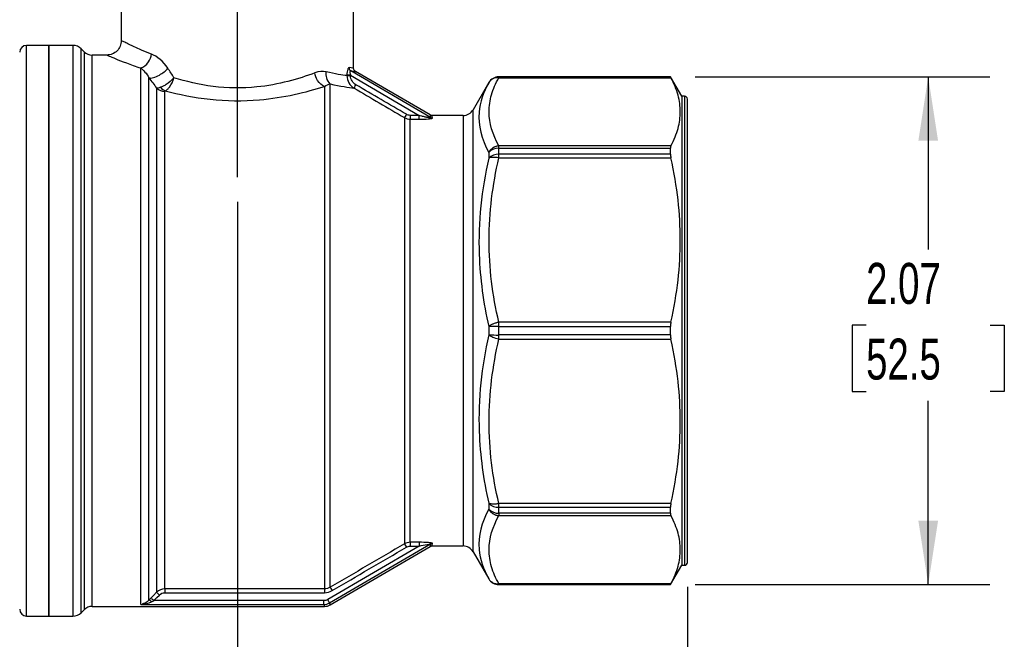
# Model space of a CAD drawing. Header units: inches. Extents: x 0.5 to 21.5, y 0.5 to 16.5.
# Tile 3 of 11: x 3.5 to 7.5, y 4.5 to 7. Entities that reach past the tile are written whole.
import ezdxf

# ---------------------------------------------------------------- set-up
doc = ezdxf.new("R2010")
doc.units = ezdxf.units.IN
doc.header["$LTSCALE"] = 2
doc.header["$MEASUREMENT"] = 0
doc.linetypes.add('SLD-Center', pattern=[0.75, 0.6, -0.05, 0.05, -0.05])
doc.linetypes.add('SLD-Solid', pattern=[0])
doc.layers.add('CENTER', color=40, linetype='SLD-Center')
doc.layers.add('DIMENSIONS', color=140, linetype='SLD-Solid', lineweight=25)
doc.styles.add('SLDTEXTSTYLE0', font='TXT', dxfattribs={"width": 0.7})
doc.dimstyles.new('SLDDIMSTYLE0', dxfattribs={"dimtxt": 0.169922, "dimasz": 0.26, "dimexe": 0, "dimexo": 0.0625, "dimgap": 0.04248, "dimtad": 0, "dimtih": 1, "dimtoh": 1, "dimrnd": 1e-09, "dimzin": 12, "dimdsep": 46, "dimtxsty": 'SLDTEXTSTYLE0', "dimsah": 1, "dimcen": 0.09, "dimadec": 0, "dimazin": 3, "dimtfac": 1, "dimtofl": 0, "dimtmove": 0, "dimatfit": 3, "dimfxl": 0, "dimfrac": 2, "dimtolj": 1, "dimtzin": 12, "dimarcsym": 0})
doc.dimstyles.new('SLDDIMSTYLE1', dxfattribs={"dimtxt": 0.169922, "dimasz": 0.26, "dimexe": 0, "dimexo": 0.0625, "dimgap": 0.04248, "dimtad": 0, "dimtih": 1, "dimtoh": 1, "dimrnd": 1e-09, "dimzin": 12, "dimdsep": 46, "dimtxsty": 'SLDTEXTSTYLE0', "dimsah": 1, "dimcen": 0.09, "dimadec": 0, "dimazin": 3, "dimtfac": 1, "dimtmove": 0, "dimatfit": 0, "dimfxl": 0, "dimfrac": 2, "dimtolj": 1, "dimtzin": 12, "dimarcsym": 0})

# ---------------------------------------------------------------- blocks, each defined once
blk = doc.blocks.new('_D')
at = {"layer": 'DIMENSIONS'}
for p, q in [((6.2203, 6.7968), (7.4184, 6.7968)), ((7.1684, 6.7968), (7.1684, 6.0946)), ((6.9159, 5.7865), (6.8589, 5.7865)), ((6.8589, 5.7865), (6.8589, 5.5164)), ((7.4209, 5.7865), (7.4779, 5.7865)), ((7.4779, 5.7865), (7.4779, 5.5164)), ((6.8589, 5.5164), (6.9159, 5.5164)), ((7.4779, 5.5164), (7.4209, 5.5164)), ((7.1684, 4.7299), (7.1684, 5.4784)), ((6.2203, 4.7299), (7.4184, 4.7299))]:
    blk.add_line(p, q, dxfattribs=at)
for points in [[(7.1684, 6.7968), (7.1284, 6.5368), (7.2084, 6.5368)], [(7.1684, 4.7299), (7.2084, 4.9899), (7.1284, 4.9899)]]:
    blk.add_solid(points, dxfattribs=at)
at = {"layer": 'DIMENSIONS', "char_height": 0.16667, "attachment_point": 1, "style": 'SLDTEXTSTYLE0'}
for s, insert in [('2.07', (6.9159, 6.0394)), ('52.5', (6.9159, 5.7313))]:
    blk.add_mtext(s, dxfattribs=dict(at, insert=insert))
blk = doc.blocks.new('_D_2')
at = {"layer": 'DIMENSIONS'}
for p, q in [((4.3586, 6.2883), (4.3586, 3.533)), ((6.1893, 4.7204), (6.1893, 3.533)), ((4.3586, 3.783), (3.8586, 3.783)), ((5.0215, 3.783), (4.9645, 3.783)), ((4.9645, 3.783), (4.9645, 3.513)), ((5.5264, 3.783), (5.5835, 3.783)), ((5.5835, 3.783), (5.5835, 3.513)), ((6.1893, 3.783), (6.6893, 3.783)), ((4.9645, 3.513), (5.0215, 3.513)), ((5.5835, 3.513), (5.5264, 3.513))]:
    blk.add_line(p, q, dxfattribs=at)
for points in [[(4.3586, 3.783), (4.0986, 3.823), (4.0986, 3.743)], [(6.1893, 3.783), (6.4493, 3.743), (6.4493, 3.823)]]:
    blk.add_solid(points, dxfattribs=at)
at = {"layer": 'DIMENSIONS', "char_height": 0.16667, "attachment_point": 1, "style": 'SLDTEXTSTYLE0'}
for s, insert in [('1.83', (5.0215, 4.0359)), ('46.5', (5.0215, 3.7278))]:
    blk.add_mtext(s, dxfattribs=dict(at, insert=insert))
blk = doc.blocks.new('_D_3')
at = {"layer": 'DIMENSIONS'}
for p, q in [((2.5319, 4.7204), (2.5319, 2.5882)), ((6.1893, 4.7204), (6.1893, 2.5882)), ((2.5319, 2.8382), (3.8779, 2.8382)), ((4.1081, 2.8382), (4.0511, 2.8382)), ((4.0511, 2.8382), (4.0511, 2.5681)), ((4.6131, 2.8382), (4.6701, 2.8382)), ((4.6701, 2.8382), (4.6701, 2.5681)), ((6.1893, 2.8382), (4.8433, 2.8382)), ((4.0511, 2.5681), (4.1081, 2.5681)), ((4.6701, 2.5681), (4.6131, 2.5681))]:
    blk.add_line(p, q, dxfattribs=at)
for points in [[(2.5319, 2.8382), (2.7919, 2.7982), (2.7919, 2.8782)], [(6.1893, 2.8382), (5.9293, 2.8782), (5.9293, 2.7982)]]:
    blk.add_solid(points, dxfattribs=at)
at = {"layer": 'DIMENSIONS', "char_height": 0.16667, "attachment_point": 1, "style": 'SLDTEXTSTYLE0'}
for s, insert in [('3.66', (4.1081, 3.091)), ('92.9', (4.1081, 2.7829))]:
    blk.add_mtext(s, dxfattribs=dict(at, insert=insert))
blk = doc.blocks.new('_D_4')
at = {"layer": 'DIMENSIONS'}
for p, q in [((4.0792, 8.2338), (1.4872, 8.2338)), ((1.7372, 8.2338), (1.7372, 6.726)), ((1.4847, 6.4179), (1.4276, 6.4179)), ((1.4276, 6.4179), (1.4276, 6.1478)), ((1.9896, 6.4179), (2.0467, 6.4179)), ((2.0467, 6.4179), (2.0467, 6.1478)), ((1.4276, 6.1478), (1.4847, 6.1478)), ((2.0467, 6.1478), (1.9896, 6.1478)), ((1.7372, 4.6019), (1.7372, 6.1098)), ((2.4719, 4.6019), (1.4872, 4.6019)), ((3.4004, 4.6019), (2.5919, 4.6019))]:
    blk.add_line(p, q, dxfattribs=at)
for points in [[(1.7372, 8.2338), (1.6972, 7.9738), (1.7772, 7.9738)], [(1.7372, 4.6019), (1.7772, 4.8619), (1.6972, 4.8619)]]:
    blk.add_solid(points, dxfattribs=at)
at = {"layer": 'DIMENSIONS', "char_height": 0.16667, "attachment_point": 1, "style": 'SLDTEXTSTYLE0'}
for s, insert in [('3.63', (1.4847, 6.6707)), ('92.3', (1.4847, 6.3626))]:
    blk.add_mtext(s, dxfattribs=dict(at, insert=insert))

msp = doc.modelspace()

# ---------------------------------------------------------------- linework, layer by layer
for p, q in [((3.8862, 7.3873), (3.8862, 6.9444)), ((4.8311, 6.8322), (4.8311, 7.3873)), ((3.5909, 6.9247), (3.5004, 6.9247)), ((3.5004, 4.6019), (3.5004, 6.9247)), ((3.6895, 6.9247), (3.5909, 6.9247)), ((3.5909, 6.9247), (3.5909, 4.6019)), ((3.5909, 6.8363), (3.5909, 6.9247)), ((3.6895, 6.9247), (3.6895, 4.6019)), ((3.7346, 6.8992), (3.7229, 6.9109)), ((3.7229, 4.6158), (3.7229, 6.9109)), ((3.7346, 6.8992), (3.7346, 4.6274)), ((3.8272, 6.8854), (3.768, 6.8854)), ((3.768, 4.6413), (3.768, 6.8854)), ((3.5909, 4.6019), (3.5909, 6.8363)), ((3.965, 4.6493), (3.965, 6.8328)), ((5.1441, 6.6312), (4.8197, 6.8207)), ((5.1423, 6.6415), (4.8389, 6.8187)), ((3.9984, 4.6668), (3.9984, 6.7929)), ((4.8038, 6.8032), (4.8038, 6.8016)), ((4.8187, 6.8016), (4.8187, 6.8032)), ((4.8187, 6.8032), (5.098, 6.64)), ((5.3808, 6.7732), (5.3171, 6.6629)), ((5.3808, 6.7732), (5.3808, 6.773)), ((6.1203, 6.7968), (5.4217, 6.7968)), ((5.4217, 6.7967), (5.4217, 6.7968)), ((5.4217, 6.7931), (5.4217, 6.7967)), ((6.1203, 6.7967), (5.4217, 6.7967)), ((5.4217, 6.7931), (6.1221, 6.7931)), ((6.1657, 6.7181), (6.1203, 6.7968)), ((6.1203, 6.7967), (6.1203, 6.7968)), ((4.0298, 6.7503), (4.0298, 4.6987)), ((4.0632, 4.7126), (4.0632, 6.7376)), ((4.7121, 6.7576), (4.7121, 4.7126)), ((4.7357, 4.7191), (4.7357, 6.7683)), ((6.1775, 6.7181), (6.1657, 6.7181)), ((6.1657, 6.7181), (6.1657, 4.8086)), ((6.1775, 6.7181), (6.1775, 4.8086)), ((6.1893, 4.8204), (6.1893, 6.7062)), ((5.3171, 4.8637), (5.3171, 6.6629)), ((5.0377, 6.6309), (5.0377, 4.8958)), ((5.098, 6.64), (5.0613, 6.64)), ((5.0613, 4.9022), (5.0613, 6.6245)), ((5.0613, 6.6245), (5.098, 6.6245)), ((5.2762, 6.6393), (5.1503, 6.6393)), ((5.2762, 6.6393), (5.2762, 4.8873)), ((5.3808, 6.4892), (5.3808, 6.4654)), ((5.4217, 6.5062), (5.4217, 6.5159)), ((6.1221, 6.5159), (5.4217, 6.5159)), ((5.4217, 6.4818), (5.4217, 6.5062)), ((5.4217, 6.5062), (6.1203, 6.5062)), ((6.1203, 6.4818), (6.1203, 6.5062)), ((5.4217, 6.467), (5.4217, 6.4818)), ((6.1203, 6.4818), (5.4217, 6.4818)), ((5.4217, 6.467), (6.1221, 6.467)), ((5.3808, 5.7802), (5.3808, 5.7465)), ((5.4217, 5.7806), (5.4217, 5.7979)), ((6.1221, 5.7979), (5.4217, 5.7979)), ((5.4217, 5.7461), (5.4217, 5.7806)), ((5.4217, 5.7806), (6.1203, 5.7806)), ((6.1203, 5.7461), (6.1203, 5.7806)), ((6.1203, 5.7461), (5.4217, 5.7461)), ((5.4217, 5.7288), (5.4217, 5.7461)), ((5.4217, 5.7288), (6.1221, 5.7288)), ((5.3808, 5.0613), (5.3808, 5.0374)), ((6.1221, 5.0596), (5.4217, 5.0596)), ((5.4217, 5.0449), (5.4217, 5.0596)), ((5.4217, 5.0449), (6.1203, 5.0449)), ((5.4217, 5.0205), (5.4217, 5.0449)), ((6.1203, 5.0205), (5.4217, 5.0205)), ((5.4217, 5.0205), (5.4217, 5.0108)), ((5.4217, 5.0108), (6.1221, 5.0108)), ((6.1203, 5.0205), (6.1203, 5.0449)), ((5.098, 4.8867), (4.7257, 4.6692)), ((4.7336, 4.6557), (5.1441, 4.8955)), ((5.098, 4.9022), (5.0613, 4.9022)), ((5.0613, 4.8867), (5.098, 4.8867)), ((5.1503, 4.8873), (5.2762, 4.8873)), ((4.7358, 4.6477), (5.1423, 4.8852)), ((5.3171, 4.8637), (5.3808, 4.7535)), ((6.1203, 4.7299), (6.1657, 4.8086)), ((6.1657, 4.8086), (6.1775, 4.8086)), ((5.3808, 4.7536), (5.3808, 4.7535)), ((6.1221, 4.7336), (5.4217, 4.7336)), ((5.4217, 4.73), (5.4217, 4.7336)), ((5.4217, 4.73), (6.1203, 4.73)), ((5.4217, 4.7299), (5.4217, 4.73)), ((5.4217, 4.7299), (6.1203, 4.7299)), ((6.1203, 4.7299), (6.1203, 4.73)), ((4.7121, 4.7126), (4.0632, 4.7126)), ((4.0632, 4.697), (4.7121, 4.697)), ((3.965, 4.6493), (4.7099, 4.6493)), ((4.7099, 4.6649), (4.0184, 4.6649)), ((3.7229, 4.6158), (3.7346, 4.6274)), ((3.768, 4.6413), (4.7121, 4.6413)), ((3.5004, 4.6019), (3.5909, 4.6019)), ((3.5909, 4.6019), (3.6895, 4.6019))]:
    msp.add_line(p, q)
at = {"flags": 128}
for points in [[(4.0298, 4.6987), (4.0172, 4.686), (4.0073, 4.6759)], [(4.0184, 4.6649), (4.0311, 4.6777), (4.041, 4.6877)]]:
    msp.add_lwpolyline(points, dxfattribs=at)
for centre, radius, start, end in [((3.5004, 6.8972), 0.0276, 90, 180), ((3.6895, 6.8775), 0.0472, 45, 90), ((3.768, 6.9326), 0.0472, 225, 270), ((5.4217, 6.7496), 0.0472, 90, 150), ((5.4217, 6.7494), 0.0472, 89.9985, 149.9946), ((6.1775, 6.7062), 0.0118, 0, 90), ((5.2762, 6.6866), 0.0472, 270, 330), ((5.4196, 6.4536), 0.0526, 87.6544, 137.4232), ((5.4194, 6.4284), 0.0535, 87.5324, 136.2063), ((5.4172, 4.1203), 1.6603, 89.8462, 91.2583), ((5.4172, 7.4063), 1.6603, 268.7417, 270.1538), ((5.4194, 5.0983), 0.0535, 223.7937, 272.4676), ((5.4196, 5.0731), 0.0526, 222.5768, 272.3456), ((5.2762, 4.8401), 0.0472, 30, 90), ((6.1775, 4.8204), 0.0118, 270, 0), ((5.4217, 4.7773), 0.0472, 210.0054, 270.0015), ((5.4217, 4.7771), 0.0472, 210, 270), ((3.5004, 4.6295), 0.0276, 180, 270), ((3.6895, 4.6492), 0.0472, 270, 315), ((3.768, 4.594), 0.0472, 90, 135)]:
    msp.add_arc(centre, radius, start, end)
for points, knots in [([(3.8862, 6.9444), (3.8853, 6.9366), (3.8836, 6.9212), (3.8699, 6.9016), (3.8504, 6.8881), (3.8349, 6.8863), (3.8272, 6.8853)], [0, 0, 0, 0, 0.2503851, 0.5001264, 0.7500505, 1, 1, 1, 1]), ([(4.0088, 6.8891), (3.9948, 6.8947), (3.9687, 6.9053), (3.9394, 6.9185), (3.9203, 6.9276), (3.9081, 6.9335), (3.8999, 6.9375), (3.8901, 6.9424), (3.8836, 6.9457), (3.8862, 6.9444), (3.8862, 6.9444)], [0, 0, 0, 0, 0.189828, 0.356822, 0.501099, 0.5878, 0.673022, 0.756791, 0.999711, 1, 1, 1, 1]), ([(3.965, 6.8328), (3.9767, 6.8359), (3.9969, 6.8517), (4.007, 6.8779), (4.0088, 6.8891)], [0, 0, 0, 0, 0.571429, 1, 1, 1, 1]), ([(3.8272, 6.8854), (3.8272, 6.8854), (3.8242, 6.8867), (3.8346, 6.8821), (3.8606, 6.8714), (3.9041, 6.8539), (3.9446, 6.8399), (3.965, 6.8328)], [0, 0, 0, 0, 0.0003182, 0.2472124, 0.4969593, 0.7468884, 1, 1, 1, 1]), ([(3.9984, 6.7929), (4.0031, 6.7914), (4.016, 6.792), (4.0458, 6.8047), (4.0667, 6.8215), (4.0756, 6.8317)], [0, 0, 0, 0, 0.285714, 0.571429, 1, 1, 1, 1]), ([(4.6728, 6.8128), (4.6082, 6.7883), (4.4709, 6.7482), (4.2574, 6.7514), (4.1484, 6.7781), (4.1004, 6.7933)], [8.561888, 8.561888, 8.561888, 8.561888, 9.326877, 9.83687, 10.33779, 10.33779, 10.33779, 10.33779]), ([(4.7121, 6.7576), (4.702, 6.7614), (4.6844, 6.7773), (4.6748, 6.8022), (4.6728, 6.8128)], [0, 0, 0, 0, 0.571429, 1, 1, 1, 1]), ([(4.7357, 6.7683), (4.7293, 6.7744), (4.7207, 6.7896), (4.7193, 6.8087), (4.7201, 6.8169)], [0, 0, 0, 0, 0.571429, 1, 1, 1, 1]), ([(4.8125, 6.8342), (4.8112, 6.8343), (4.8093, 6.8329), (4.8053, 6.8239), (4.8038, 6.8122), (4.8038, 6.8032)], [0, 0, 0, 0, 0.0344853, 0.051728, 0.1206987, 0.1206987, 0.1206987, 0.1206987]), ([(4.8125, 6.8342), (4.8124, 6.8311), (4.814, 6.8257), (4.8178, 6.8218), (4.8197, 6.8207)], [0, 0, 0, 0, 0.571429, 1, 1, 1, 1]), ([(4.8197, 6.8207), (4.8194, 6.8207), (4.8188, 6.8209), (4.8179, 6.8207), (4.8172, 6.8201), (4.8167, 6.8193), (4.8163, 6.8182), (4.816, 6.8162), (4.8162, 6.813), (4.817, 6.8083), (4.8181, 6.805), (4.8187, 6.8032)], [0, 0, 0, 0, 0.081161, 0.157724, 0.230992, 0.302446, 0.373682, 0.446309, 0.601293, 0.784166, 1, 1, 1, 1]), ([(4.8197, 6.8207), (4.8227, 6.8203), (4.8286, 6.8197), (4.8344, 6.8191), (4.8382, 6.8188), (4.8386, 6.8188), (4.8389, 6.8187)], [0, 0, 0, 0, 0.2500918, 0.4995318, 0.7493922, 1, 1, 1, 1]), ([(4.8388, 6.8186), (4.8376, 6.8194), (4.8354, 6.8209), (4.8329, 6.8243), (4.8313, 6.8281), (4.8311, 6.8308), (4.831, 6.8322)], [0, 0, 0, 0, 0.250048, 0.499995, 0.750009, 1, 1, 1, 1]), ([(4.1004, 6.7933), (4.1003, 6.7932), (4.1002, 6.7931), (4.0916, 6.7831), (4.0764, 6.7698), (4.0566, 6.7584), (4.0491, 6.7553), (4.0455, 6.7541)], [-0.00025301, -0.00025301, -0.00025301, -0.00025301, 0, 0, 0.02264497, 0.0301933, 0.03774162, 0.03774162, 0.03774162, 0.03774162]), ([(4.0652, 6.7399), (4.0682, 6.7415), (4.0742, 6.7457), (4.0883, 6.7611), (4.0968, 6.7793), (4.1003, 6.793), (4.1004, 6.7932), (4.1004, 6.7933)], [-0.00025301, -0.00025301, -0.00025301, -0.00025301, 0.00729532, 0.01484364, 0.03748861, 0.03748861, 0.03774162, 0.03774162, 0.03774162, 0.03774162]), ([(4.8187, 6.8032), (4.8154, 6.8032), (4.8122, 6.8032), (4.8069, 6.8032), (4.8049, 6.8032), (4.8038, 6.8032)], [0, 0, 0, 0, 0.5, 0.5, 1, 1, 1, 1]), ([(4.8038, 6.8016), (4.8049, 6.8016), (4.8069, 6.8016), (4.8122, 6.8016), (4.8154, 6.8016), (4.8187, 6.8016)], [0, 0, 0, 0, 0.5, 0.5, 1, 1, 1, 1]), ([(5.3808, 6.773), (5.3591, 6.7339), (5.3265, 6.6403), (5.3519, 6.5434), (5.3808, 6.4892)], [1.467113, 1.467113, 1.467113, 1.467113, 2.261498, 3.320679, 3.320679, 3.320679, 3.320679]), ([(5.4217, 6.5159), (5.3965, 6.5615), (5.3822, 6.608), (5.3819, 6.6777), (5.3854, 6.701), (5.3991, 6.7473), (5.4091, 6.7703), (5.4217, 6.7931)], [0, 0, 0, 0, 0.5, 0.5, 0.75, 0.75, 1, 1, 1, 1]), ([(6.1221, 6.5159), (6.1352, 6.5406), (6.1446, 6.564), (6.157, 6.6098), (6.16, 6.6321), (6.16, 6.6768), (6.157, 6.6991), (6.1446, 6.7449), (6.1352, 6.7684), (6.1221, 6.7931)], [0, 0, 0, 0, 0.25, 0.25, 0.5, 0.5, 0.75, 0.75, 1, 1, 1, 1]), ([(4.0652, 6.7399), (4.1199, 6.7251), (4.2436, 6.6994), (4.485, 6.6964), (4.6394, 6.7344), (4.7121, 6.7576)], [8.561888, 8.561888, 8.561888, 8.561888, 9.071881, 9.581874, 10.346863, 10.346863, 10.346863, 10.346863]), ([(5.0613, 6.64), (5.0613, 6.6363), (5.0613, 6.6327), (5.0613, 6.6271), (5.0613, 6.6252), (5.0613, 6.6245)], [0, 0, 0, 0, 0.5, 0.5, 1, 1, 1, 1]), ([(5.098, 6.6245), (5.098, 6.6252), (5.098, 6.6271), (5.098, 6.6327), (5.098, 6.6363), (5.098, 6.64)], [0, 0, 0, 0, 0.5, 0.5, 1, 1, 1, 1]), ([(5.098, 6.64), (5.101, 6.6393), (5.1064, 6.6379), (5.1141, 6.6361), (5.1206, 6.6347), (5.1255, 6.6337), (5.129, 6.633), (5.1324, 6.6323), (5.136, 6.6316), (5.1397, 6.6311), (5.1423, 6.6308), (5.144, 6.6308), (5.144, 6.6311), (5.1441, 6.6312)], [0, 0, 0, 0, 0.1736, 0.325301, 0.455169, 0.563306, 0.618707, 0.670152, 0.767095, 0.845793, 0.907967, 0.957104, 1, 1, 1, 1]), ([(5.098, 6.6245), (5.1107, 6.6245), (5.1269, 6.6249), (5.1462, 6.6268), (5.1521, 6.6282), (5.152, 6.6291)], [0, 0, 0, 0, 0.0962555, 0.1203193, 0.1684471, 0.1684471, 0.1684471, 0.1684471]), ([(5.1503, 6.6393), (5.1489, 6.6394), (5.1461, 6.6396), (5.1436, 6.6408), (5.1423, 6.6414)], [0, 0, 0, 0, 0.499999, 1, 1, 1, 1]), ([(5.4217, 6.5159), (5.4203, 6.5157), (5.4175, 6.5154), (5.4133, 6.5145), (5.4093, 6.5133), (5.4054, 6.5118), (5.4016, 6.51), (5.398, 6.5078), (5.3945, 6.5054), (5.3913, 6.5027), (5.3882, 6.4997), (5.3855, 6.4965), (5.3829, 6.493), (5.3815, 6.4905), (5.3808, 6.4892)], [0, 0, 0, 0, 0.08445, 0.167801, 0.250302, 0.332221, 0.413835, 0.495431, 0.577294, 0.659706, 0.742937, 0.827243, 0.912861, 1, 1, 1, 1]), ([(5.3808, 6.4654), (5.3519, 6.3374), (5.3265, 6.1068), (5.3591, 5.8768), (5.3808, 5.7802)], [1.467113, 1.467113, 1.467113, 1.467113, 2.526293, 3.320679, 3.320679, 3.320679, 3.320679]), ([(5.4217, 5.7979), (5.4091, 5.8529), (5.3991, 5.9085), (5.3854, 6.0202), (5.3819, 6.0763), (5.3822, 6.2447), (5.3965, 6.357), (5.4217, 6.467)], [0, 0, 0, 0, 0.25, 0.25, 0.5, 0.5, 1, 1, 1, 1]), ([(6.1221, 5.7979), (6.1352, 5.8574), (6.1446, 5.9141), (6.157, 6.0246), (6.16, 6.0785), (6.16, 6.1864), (6.157, 6.2403), (6.1446, 6.3509), (6.1352, 6.4075), (6.1221, 6.467)], [0, 0, 0, 0, 0.25, 0.25, 0.5, 0.5, 0.75, 0.75, 1, 1, 1, 1]), ([(5.4217, 5.7979), (5.4207, 5.7977), (5.4186, 5.7972), (5.4144, 5.7963), (5.4072, 5.7943), (5.3996, 5.7915), (5.3927, 5.7883), (5.3882, 5.7857), (5.384, 5.783), (5.3819, 5.7812), (5.3808, 5.7802)], [0, 0, 0, 0, 0.062652, 0.125136, 0.2502, 0.49975, 0.61586, 0.749875, 0.866474, 1, 1, 1, 1]), ([(5.3808, 5.7465), (5.3519, 5.6177), (5.3265, 5.3861), (5.3591, 5.1572), (5.3808, 5.0613)], [1.467113, 1.467113, 1.467113, 1.467113, 2.526293, 3.320679, 3.320679, 3.320679, 3.320679]), ([(5.4217, 5.0596), (5.4091, 5.1146), (5.3991, 5.1702), (5.3854, 5.2819), (5.3819, 5.3381), (5.3822, 5.5065), (5.3965, 5.6188), (5.4217, 5.7288)], [0, 0, 0, 0, 0.25, 0.25, 0.5, 0.5, 1, 1, 1, 1]), ([(6.1221, 5.0596), (6.1352, 5.1192), (6.1446, 5.1758), (6.157, 5.2864), (6.16, 5.3403), (6.16, 5.4481), (6.157, 5.5021), (6.1446, 5.6126), (6.1352, 5.6692), (6.1221, 5.7288)], [0, 0, 0, 0, 0.25, 0.25, 0.5, 0.5, 0.75, 0.75, 1, 1, 1, 1]), ([(5.4217, 5.0596), (5.4204, 5.0594), (5.4177, 5.0589), (5.4135, 5.0583), (5.4088, 5.0578), (5.4035, 5.0575), (5.398, 5.0575), (5.3927, 5.0579), (5.3882, 5.0586), (5.384, 5.0597), (5.3819, 5.0607), (5.3808, 5.0613)], [0, 0, 0, 0, 0.078991, 0.1613025, 0.2500818, 0.3661704, 0.5000545, 0.6164114, 0.7500272, 0.8664257, 1, 1, 1, 1]), ([(5.3808, 5.0374), (5.3519, 4.9832), (5.3265, 4.8864), (5.3591, 4.7927), (5.3808, 4.7536)], [1.467113, 1.467113, 1.467113, 1.467113, 2.526293, 3.320679, 3.320679, 3.320679, 3.320679]), ([(5.3808, 5.0374), (5.3815, 5.0362), (5.3829, 5.0337), (5.3855, 5.0302), (5.3882, 5.0269), (5.3913, 5.024), (5.3945, 5.0213), (5.398, 5.0188), (5.4016, 5.0167), (5.4054, 5.0149), (5.4093, 5.0133), (5.4133, 5.0121), (5.4175, 5.0112), (5.4203, 5.0109), (5.4217, 5.0108)], [0, 0, 0, 0, 0.087139, 0.172757, 0.257063, 0.340294, 0.422706, 0.504569, 0.586165, 0.667779, 0.749698, 0.832199, 0.91555, 1, 1, 1, 1]), ([(5.4217, 4.7336), (5.4091, 4.7564), (5.3991, 4.7794), (5.3854, 4.8257), (5.3819, 4.8489), (5.3822, 4.9187), (5.3965, 4.9652), (5.4217, 5.0108)], [0, 0, 0, 0, 0.25, 0.25, 0.5, 0.5, 1, 1, 1, 1]), ([(6.1221, 4.7336), (6.1352, 4.7583), (6.1446, 4.7817), (6.157, 4.8275), (6.16, 4.8499), (6.16, 4.8945), (6.157, 4.9169), (6.1446, 4.9627), (6.1352, 4.9861), (6.1221, 5.0108)], [0, 0, 0, 0, 0.25, 0.25, 0.5, 0.5, 0.75, 0.75, 1, 1, 1, 1]), ([(5.0613, 4.9022), (5.0613, 4.9015), (5.0613, 4.8996), (5.0613, 4.894), (5.0613, 4.8903), (5.0613, 4.8867)], [0, 0, 0, 0, 0.5, 0.5, 1, 1, 1, 1]), ([(5.152, 4.8975), (5.152, 4.898), (5.149, 4.8995), (5.1299, 4.9017), (5.1107, 4.9022), (5.098, 4.9022)], [0, 0, 0, 0, 0.0240591, 0.0721773, 0.1684137, 0.1684137, 0.1684137, 0.1684137]), ([(5.098, 4.8867), (5.1091, 4.8894), (5.1257, 4.8933), (5.1419, 4.8961), (5.1443, 4.8958), (5.1441, 4.8955)], [0, 0, 0, 0, 0.0962364, 0.1443546, 0.1684137, 0.1684137, 0.1684137, 0.1684137]), ([(5.1423, 4.8853), (5.1436, 4.8859), (5.1461, 4.8871), (5.1489, 4.8873), (5.1503, 4.8874)], [0, 0, 0, 0, 0.499998, 1, 1, 1, 1]), ([(4.0632, 4.7126), (4.0632, 4.712), (4.0632, 4.7101), (4.0632, 4.7045), (4.0632, 4.7008), (4.0632, 4.697)], [0, 0, 0, 0, 0.5, 0.5, 1, 1, 1, 1]), ([(3.965, 4.6493), (3.9651, 4.6493), (3.9652, 4.6493), (3.9807, 4.65), (3.9967, 4.6536), (4.0096, 4.6603)], [0.0299581, 0.0299581, 0.0299581, 0.0299581, 0.0306532, 0.0306532, 0.1756601, 0.1756601, 0.1756601, 0.1756601]), ([(3.9984, 4.6668), (3.9961, 4.6645), (3.991, 4.6596), (3.9816, 4.6536), (3.9747, 4.652), (3.9708, 4.6511)], [0, 0, 0, 0, 0.268477, 0.589152, 1, 1, 1, 1]), ([(4.7099, 4.6493), (4.7099, 4.6497), (4.7099, 4.6516), (4.7099, 4.6573), (4.7099, 4.6611), (4.7099, 4.6649)], [0, 0, 0, 0, 0.5, 0.5, 1, 1, 1, 1])]:
    msp.add_open_spline(points, degree=3, knots=knots)
for points in [[(4.0756, 6.8317), (4.0567, 6.8608), (4.0317, 6.8801), (4.0088, 6.8891)], [(3.965, 6.8328), (3.9765, 6.8243), (3.989, 6.8107), (3.9984, 6.7929)], [(4.1004, 6.7933), (4.092, 6.8062), (4.0838, 6.819), (4.0756, 6.8317)], [(4.7201, 6.8169), (4.7056, 6.8205), (4.6893, 6.8191), (4.6728, 6.8128)], [(4.8038, 6.8016), (4.7849, 6.8038), (4.756, 6.808), (4.7201, 6.8169)], [(4.831, 6.8322), (4.831, 6.8322), (4.8248, 6.8328), (4.8125, 6.8342)], [(3.9984, 6.7929), (4.0088, 6.7788), (4.0192, 6.7647), (4.0298, 6.7503)], [(4.8038, 6.8016), (4.8038, 6.7914), (4.8094, 6.7708), (4.8243, 6.756), (4.8329, 6.7508)], [(4.8407, 6.7643), (4.8342, 6.7681), (4.823, 6.779), (4.8187, 6.7941), (4.8187, 6.8016)], [(5.4217, 6.7931), (5.4133, 6.7937), (5.3966, 6.7907), (5.3847, 6.7797), (5.3808, 6.773)], [(6.1203, 6.7967), (6.1203, 6.7966), (6.1209, 6.7953), (6.1221, 6.7931)], [(4.0455, 6.7541), (4.038, 6.7516), (4.0328, 6.7505), (4.0298, 6.7503)], [(4.0298, 6.7503), (4.0386, 6.7423), (4.0509, 6.7376), (4.0632, 6.7376)], [(4.0455, 6.7541), (4.0513, 6.7473), (4.0583, 6.7423), (4.0652, 6.7399)], [(4.0632, 6.7376), (4.0632, 6.7384), (4.0638, 6.7393), (4.0652, 6.7399)], [(4.7121, 6.7576), (4.7203, 6.7635), (4.7285, 6.7672), (4.7357, 6.7683)], [(4.7357, 6.7683), (4.778, 6.7583), (4.8117, 6.7534), (4.8329, 6.7508)], [(4.8329, 6.7508), (4.8331, 6.7513), (4.8351, 6.7546), (4.8388, 6.7611), (4.8407, 6.7643)], [(4.8329, 6.7508), (4.9012, 6.7109), (4.9695, 6.6709), (5.0377, 6.6309)], [(5.0456, 6.6443), (4.9773, 6.6843), (4.9091, 6.7243), (4.8407, 6.7643)], [(5.0456, 6.6443), (5.0437, 6.6411), (5.04, 6.6347), (5.038, 6.6314), (5.0377, 6.6309)], [(5.0377, 6.6309), (5.0448, 6.6267), (5.0531, 6.6245), (5.0613, 6.6245)], [(5.0613, 6.64), (5.0558, 6.64), (5.0503, 6.6415), (5.0456, 6.6443)], [(5.1423, 6.6414), (5.1423, 6.6414), (5.1429, 6.638), (5.1441, 6.6312)], [(5.1441, 6.6312), (5.1465, 6.6298), (5.1492, 6.6291), (5.152, 6.6291)], [(5.152, 6.6291), (5.1508, 6.6359), (5.1503, 6.6393), (5.1503, 6.6393)], [(6.1221, 6.5159), (6.1209, 6.5136), (6.1203, 6.5104), (6.1203, 6.5062)], [(5.4217, 6.467), (5.4133, 6.4687), (5.3966, 6.4701), (5.3847, 6.4675), (5.3808, 6.4654)], [(6.1203, 6.4818), (6.1203, 6.4775), (6.1209, 6.4725), (6.1221, 6.467)], [(6.1221, 5.7979), (6.1209, 5.7924), (6.1203, 5.7866), (6.1203, 5.7806)], [(5.4217, 5.7288), (5.4133, 5.7304), (5.3966, 5.7355), (5.3847, 5.7428), (5.3808, 5.7465)], [(6.1203, 5.7461), (6.1203, 5.7401), (6.1209, 5.7342), (6.1221, 5.7288)], [(6.1221, 5.0596), (6.1209, 5.0542), (6.1203, 5.0492), (6.1203, 5.0449)], [(6.1203, 5.0205), (6.1203, 5.0163), (6.1209, 5.013), (6.1221, 5.0108)], [(5.0377, 4.8958), (4.9371, 4.8368), (4.8365, 4.7779), (4.7357, 4.7191)], [(5.0613, 4.9022), (5.0531, 4.9022), (5.0448, 4.8999), (5.0377, 4.8958)], [(5.0377, 4.8958), (5.038, 4.8953), (5.04, 4.892), (5.0437, 4.8856), (5.0456, 4.8824)], [(5.0456, 4.8824), (5.0503, 4.8852), (5.0558, 4.8867), (5.0613, 4.8867)], [(5.098, 4.9022), (5.098, 4.9015), (5.098, 4.8976), (5.098, 4.8903), (5.098, 4.8867)], [(5.1441, 4.8955), (5.1429, 4.8887), (5.1423, 4.8853), (5.1423, 4.8853)], [(5.152, 4.8975), (5.1492, 4.8976), (5.1465, 4.8968), (5.1441, 4.8955)], [(5.1503, 4.8874), (5.1503, 4.8874), (5.1508, 4.8908), (5.152, 4.8975)], [(4.7436, 4.7056), (4.8443, 4.7644), (4.945, 4.8233), (5.0456, 4.8824)], [(5.3808, 4.7536), (5.3847, 4.7469), (5.3966, 4.736), (5.4133, 4.7329), (5.4217, 4.7336)], [(6.1221, 4.7336), (6.1209, 4.7313), (6.1203, 4.7301), (6.1203, 4.73)], [(4.0632, 4.7126), (4.0509, 4.7126), (4.0385, 4.7074), (4.0298, 4.6987)], [(4.0298, 4.6987), (4.0301, 4.6984), (4.0328, 4.6958), (4.0382, 4.6904), (4.041, 4.6877)], [(4.041, 4.6877), (4.0467, 4.6936), (4.055, 4.697), (4.0632, 4.697)], [(4.7357, 4.7191), (4.7286, 4.7149), (4.7203, 4.7126), (4.7121, 4.7126)], [(4.7121, 4.7126), (4.7121, 4.712), (4.7121, 4.7082), (4.7121, 4.7008), (4.7121, 4.697)], [(4.7121, 4.697), (4.7231, 4.697), (4.7341, 4.7), (4.7436, 4.7056)], [(4.7357, 4.7191), (4.736, 4.7186), (4.7379, 4.7153), (4.7417, 4.7088), (4.7436, 4.7056)], [(4.0073, 4.6759), (4.0043, 4.6729), (4.0013, 4.6698), (3.9984, 4.6668)], [(4.0096, 4.6603), (4.0047, 4.6646), (3.9999, 4.6673), (3.9984, 4.6668)], [(4.0073, 4.6759), (4.0076, 4.6757), (4.0102, 4.673), (4.0157, 4.6676), (4.0184, 4.6649)], [(4.0096, 4.6603), (4.0125, 4.6619), (4.0154, 4.6634), (4.0184, 4.6649)], [(4.7257, 4.6692), (4.7209, 4.6664), (4.7154, 4.6649), (4.7099, 4.6649)], [(4.7099, 4.6493), (4.7181, 4.6493), (4.7264, 4.6515), (4.7336, 4.6557)], [(4.7099, 4.6493), (4.7113, 4.644), (4.712, 4.6413), (4.712, 4.6413)], [(4.712, 4.6413), (4.7162, 4.6416), (4.7245, 4.6422), (4.732, 4.6459), (4.7358, 4.6477)], [(4.7336, 4.6557), (4.7333, 4.6561), (4.7314, 4.6593), (4.7276, 4.6659), (4.7257, 4.6692)], [(4.7358, 4.6477), (4.7358, 4.6477), (4.7351, 4.6504), (4.7336, 4.6557)]]:
    msp.add_open_spline(points, degree=3)
at = {"layer": 'CENTER'}
msp.add_line((4.3586, 6.3883), (4.3586, 8.0575), dxfattribs=at)

# ---------------------------------------------------------------- dimensions: what is measured, and where the dimension line sits
at = {"layer": 'DIMENSIONS'}
for base, p1, p2, picture, middle in [((1.7372, 8.2338), (3.5004, 4.6019), (4.1792, 8.2338), '_D_4', (1.7372, 6.4179)), ((7.1684, 6.7968), (6.1203, 4.7299), (6.1203, 6.7968), '_D', (7.1684, 5.7865))]:
    dim = msp.add_linear_dim(base=base, p1=p1, p2=p2, angle=90, dimstyle='SLDDIMSTYLE0', dxfattribs=at)
    dim.commit()
    dim.dimension.update_dxf_attribs({"geometry": picture, "text_midpoint": middle, "dimtype": 160})
for base, p1, p2, dimstyle, picture, middle in [((6.1893, 3.783), (4.3586, 6.3883), (6.1893, 4.8204), 'SLDDIMSTYLE1', '_D_2', (5.274, 3.783)), ((2.5319, 2.8382), (6.1893, 4.8204), (2.5319, 4.8204), 'SLDDIMSTYLE0', '_D_3', (4.3606, 2.8382))]:
    dim = msp.add_linear_dim(base=base, p1=p1, p2=p2, dimstyle=dimstyle, dxfattribs=at)
    dim.commit()
    dim.dimension.update_dxf_attribs({"geometry": picture, "text_midpoint": middle, "dimtype": 160})

doc.saveas('drawing.dxf')
